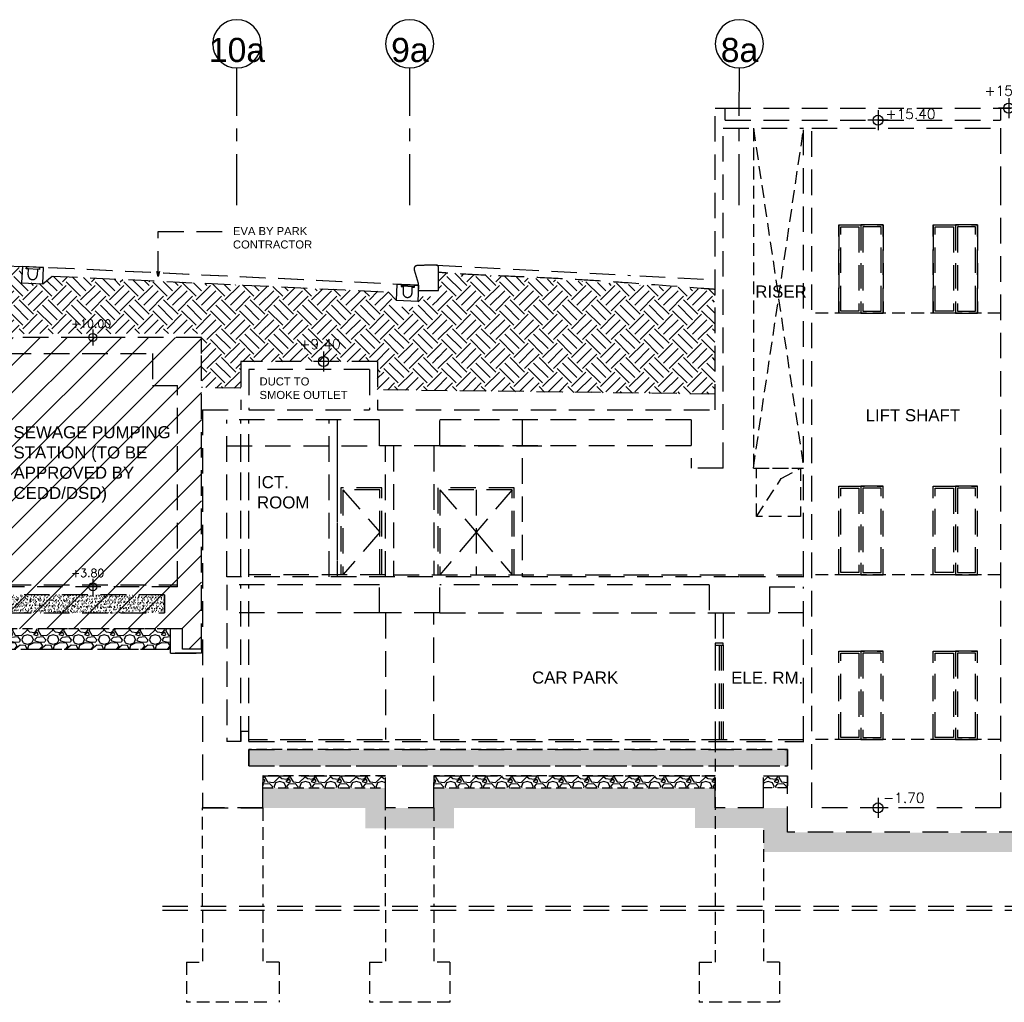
# Model space of a CAD drawing. Header units: millimetres. Extents: x 113048 to 489828, y -130780 to 23393.
# Tile 92 of 98: x 364290 to 388782, y -43721 to -19288. Entities that reach past the tile are written whole.
import ezdxf

# ---------------------------------------------------------------- set-up
doc = ezdxf.new("R2010")
doc.units = ezdxf.units.MM
doc.header["$LTSCALE"] = 100
for name, pattern in [('DASHDOT', [1, 0.5, -0.25, 0, -0.25]), ('Grid Line', [22.225, 12.7, -3.175, 3.175, -3.175]), ('Hidden', [9.525, 6.35, -3.175]), ('HIDDEN2', [4.7625, 3.175, -1.5875])]:
    doc.linetypes.add(name, pattern=pattern)
for name, color, linetype in [('+C-160', 160, 'Hidden'), ('DLN020__', 6, 'DASHDOT'), ('LEVEL', 7, 'Continuous')]:
    doc.layers.add(name, color=color, linetype=linetype)
doc.styles.add('romans', font='romans.shx')
doc.styles.add('Swis721tBT', font='swissl.ttf')
doc.styles.add('SWISS MD BT', font='swiss.ttf')
doc.dimstyles.new('INTDIM', dxfattribs={"dimtxt": 200, "dimasz": 125, "dimexe": 100, "dimexo": 150, "dimgap": 80, "dimtad": 1, "dimdec": 0, "dimzin": 9, "dimdsep": 46, "dimtxsty": 'Swis721tBT', "dimblk": 'OPEN30', "dimcen": -125, "dimclrd": 256, "dimclre": 256, "dimclrt": 2, "dimaunit": 1, "dimadec": 1, "dimazin": 0, "dimtfac": 0.444444, "dimtdec": 0, "dimtix": 1, "dimtmove": 2, "dimatfit": 3, "dimldrblk": 'OPEN30', "dimfxl": 0, "dimtolj": 1, "dimlwd": -1, "dimlwe": -1, "dimarcsym": 0})
pattern_1 = [(45, (1165641233.8, 63726110.43), (3e-09, 718.42048969), [508, -508]), (45, (1165641099.1, 63726245.13), (3e-09, 718.42048969), [508, -508]), (45, (1165640964.4, 63726379.84), (3e-09, 718.42048969), [508, -508]), (135, (1165640964.4, 63726469.64), (-718.42048969, 3e-09), [508, -508]), (135, (1165641099.1, 63726604.34), (-718.42048969, 3e-09), [508, -508]), (135, (1165641233.8, 63726739.05), (-718.42048969, 3e-09), [508, -508])]

# ---------------------------------------------------------------- blocks, each defined once
blk = doc.blocks.new('SECTION A-A_OLD')
at = {"layer": '+C-160'}
h = blk.add_hatch(dxfattribs=at)
h.set_pattern_fill('EARTH', color=256, scale=80, angle=3.6498)
h.set_pattern_definition(pattern_1)
h.paths.add_polyline_path([(135790, -28510), (135790, -27911), (135790, -27498), (135790, -26173), (135297, -26173), (135277, -26445), (134747, -26419), (134538, -26058), (126180, -25657), (125951, -25847), (125421, -25821), (125440, -25425), (125025, -25417), (125025, -27088), (129900, -27088), (129900, -28437), (130875, -28449), (130875, -27788), (134275, -27788), (134267, -28491)])
h = blk.add_hatch(dxfattribs=at)
h.set_pattern_fill('EARTH', color=256, scale=80, angle=3.6498)
h.set_pattern_definition(pattern_1)
h.paths.add_polyline_path([(135790, -25571), (135754, -28510), (142675, -28596), (142675, -25995)])
at = {"layer": '+C-160', "linetype": 'Continuous'}
h = blk.add_hatch(dxfattribs=at)
h.set_pattern_fill('ANSI31', color=256, scale=150)
h.paths.add_polyline_path([(125025, -27188), (129900, -27188), (129900, -34938), (129425, -34938), (129425, -34438), (125025, -34438)])
at = {"layer": '+C-160'}
h = blk.add_hatch(dxfattribs=at)
h.set_pattern_fill('AR-SAND', color=256, scale=2, angle=179.6498)
h.set_pattern_definition([(78.5, (21325.49, -33387.98), (-66.63191, 71.77354), [0, -77.216, 0, -86.36, 0, -82.55]), (48.5, (21325.5, -33387.98), (-26.20401, 167.18172), [0, -41.656, 0, -69.596, 0, -26.67]), (8.5, (21278.34, -33428.975), (119.20533, 104.00447), [0, -25.4, 0, -91.44, 0, -119.38]), (358.5, (21278.34, -33428.98), (86.00171, 133.837), [0, -12.7, 0, -59.944, 0, -68.58])])
h.paths.add_polyline_path([(128975, -34038), (125025, -34038), (125025, -33588), (128975, -33588)])
h = blk.add_hatch(dxfattribs=at)
h.set_pattern_fill('GRAVEL', color=256, scale=25, angle=-180)
h.set_pattern_definition([(48.012788, (115739.553, 390741.46), (5080.0000004, 5714.9999997), [85.4304, -8457.6209]), (4.969741, (115796.703, 390804.958), (-7619.999997, -635.0000362), [146.6012, -14513.5122]), (312.510447, (115942.753, 390817.658), (-6350.0000027, 6984.9999975), [103.3704, -10233.6807]), (87.273689, (116190.403, 390976.408), (-635.0000012, -12700), [133.5011, -13216.6094]), (112.833654, (116196.753, 391109.758), (3175.0000003, -7619.9999999), [130.9084, -12959.9519]), (177.273689, (116145.953, 391230.408), (12700, -635.0000012), [133.5011, -13216.6094]), (217.6942405, (116012.603, 391236.758), (8254.9999996, 6350.0000005), [176.5484, -17478.2788]), (252.2553284, (115872.903, 391128.808), (-4445.0000011, -13969.9999997), [166.6799, -16501.31415]), (301.429566, (115822.103, 390970.058), (5080.0000008, -8254.9999995), [133.95325, -13261.3864]), (355.236358, (115891.953, 390855.76), (-6985, 635.000001), [152.9283, -7493.4842]), (42.397438, (116044.353, 390843.058), (7619.9999997, 6985.0000003), [197.7695, -19579.1931]), (318.814075, (115561.753, 390982.76), (4445, -3810), [67.5011, -6682.6415]), (351.469234, (115612.553, 390938.308), (-8255.0000002, 1269.9999985), [128.4205, -12713.65975]), (45, (115739.55, 390919.26), (-5e-09, 635), [89.8023, -808.2233]), (23.19859, (115784, 390843.06), (-3175, -1270), [48.3603, -4787.6556]), (111.80141, (115828.45, 390862.11), (635, -1905), [68.3914, -3351.18825]), (210.963757, (115803.05, 390925.61), (-1905, -1270), [111.0799, -3591.5745]), (341.56505, (115707.8, 390868.46), (-1270, 635), [80.3218, -1927.7245]), (196.38954, (116196.753, 390862.108), (-6350, -1905), [112.522, -11139.7067]), (250.346176, (116088.803, 390830.358), (2540, 6985), [94.3997, -9345.5539]), (113.19859, (115707.8, 390741.46), (1270, -3175), [96.72, -4739.2959]), (163.61046, (115669.703, 390830.358), (6350, -1904.9999995), [112.522, -11139.7067]), (159.443955, (116196.75, 391255.81), (3175, -1270), [108.5088, -5316.9336]), (114.775141, (116095.153, 391293.91), (3175.000004, -6984.9999983), [90.918, -9000.8983]), (246.80141, (115701.45, 391376.46), (-1270, -3175), [96.72, -4739.2959]), (197.354025, (115663.353, 391287.558), (8254.9999998, 2540.0000006), [106.4457, -10538.094]), (249.443955, (116012.6, 391376.46), (1270, 3175), [54.2544, -5371.188]), (281.309932, (115739.55, 391376.46), (635, -2540), [32.37865, -3205.4987]), (345.963757, (115745.9, 391344.71), (-1905, 635), [130.9084, -2487.26365]), (6.009006, (115872.903, 391312.958), (-6350, -635.0000004), [121.31675, -12010.3412]), (123.690068, (115803.05, 390982.76), (635, -1270), [91.581, -2197.9441]), (173.1572266, (115752.253, 391058.958), (-10795.0000001, 1269.9999994), [159.8892, -15829.0023]), (240.945396, (115593.503, 391078.01), (2540, 4445), [65.3771, -6472.3481]), (270, (115561.75, 391020.86), (635, -635), [38.1, -596.9]), (300.256437, (115885.603, 391293.91), (-2539.9999997, 4445), [88.2167, -8733.4852]), (228.012788, (115930.053, 391217.71), (-5080.0000004, -5714.9999997), [170.8607, -8372.19055]), (180, (115815.75, 391090.7), (-635, -635), [165.1, -469.9]), (145.304847, (115650.653, 391090.708), (-6350.0000024, 4444.9999965), [100.4024, -9939.8292]), (74.054604, (115568.1, 391147.86), (635, 2540), [92.4573, -4530.4125]), (27.6459754, (115593.503, 391236.758), (12065.0000004, 6349.9999992), [150.5363, -14903.1161]), (355.426079, (115726.853, 391306.608), (8255, -635), [159.2574, -15766.4616])])
h.paths.add_polyline_path([(125025, -34938), (129125, -34938), (129125, -34438), (125025, -34438)])
h = blk.add_hatch(dxfattribs=at)
h.set_pattern_fill('AR-SAND', color=256, scale=2, angle=179.6498)
h.set_pattern_definition([(78.5, (35025.495, -37237.98), (-66.63191, 71.77354), [0, -77.216, 0, -86.36, 0, -82.55]), (48.5, (35025.5, -37237.98), (-26.20401, 167.18172), [0, -41.656, 0, -69.596, 0, -26.67]), (8.5, (34978.34, -37278.975), (119.20533, 104.00447), [0, -25.4, 0, -91.44, 0, -119.38]), (358.5, (34978.34, -37278.98), (86.00171, 133.837), [0, -12.7, 0, -59.944, 0, -68.58])])
h.paths.add_polyline_path([(131075, -37838), (144475, -37838), (144475, -37438), (131075, -37438)])
h = blk.add_hatch(dxfattribs=at)
h.set_pattern_fill('GRAVEL', color=256, scale=25, angle=-180)
h.set_pattern_definition([(48.012788, (125189.554, 387091.46), (5080.0000004, 5714.9999997), [85.4304, -8457.6209]), (4.969741, (125246.704, 387154.958), (-7619.999997, -635.0000362), [146.6012, -14513.5122]), (312.510447, (125392.754, 387167.658), (-6350.0000027, 6984.9999975), [103.3704, -10233.6807]), (87.273689, (125640.404, 387326.408), (-635.0000012, -12700), [133.5011, -13216.6094]), (112.833654, (125646.754, 387459.758), (3175.0000003, -7619.9999999), [130.9084, -12959.9519]), (177.273689, (125595.954, 387580.408), (12700, -635.0000012), [133.5011, -13216.6094]), (217.6942405, (125462.604, 387586.758), (8254.9999996, 6350.0000005), [176.5484, -17478.2788]), (252.2553284, (125322.904, 387478.808), (-4445.0000011, -13969.9999997), [166.6799, -16501.31415]), (301.429566, (125272.104, 387320.058), (5080.0000008, -8254.9999995), [133.95325, -13261.3864]), (355.236358, (125341.954, 387205.76), (-6985, 635.000001), [152.9283, -7493.4842]), (42.397438, (125494.354, 387193.058), (7619.9999997, 6985.0000003), [197.7695, -19579.1931]), (318.814075, (125011.754, 387332.76), (4445, -3810), [67.5011, -6682.6415]), (351.469234, (125062.554, 387288.308), (-8255.0000002, 1269.9999985), [128.4205, -12713.65975]), (45, (125189.55, 387269.26), (-5e-09, 635), [89.8023, -808.2233]), (23.19859, (125234.004, 387193.06), (-3175, -1270), [48.3603, -4787.6556]), (111.80141, (125278.45, 387212.11), (635, -1905), [68.3914, -3351.18825]), (210.963757, (125253.05, 387275.61), (-1905, -1270), [111.0799, -3591.5745]), (341.56505, (125157.8, 387218.46), (-1270, 635), [80.3218, -1927.7245]), (196.38954, (125646.754, 387212.108), (-6350, -1905), [112.522, -11139.7067]), (250.346176, (125538.804, 387180.36), (2540, 6985), [94.3997, -9345.5539]), (113.19859, (125157.804, 387091.46), (1270, -3175), [96.72, -4739.2959]), (163.61046, (125119.704, 387180.358), (6350, -1904.9999995), [112.522, -11139.7067]), (159.443955, (125646.754, 387605.81), (3175, -1270), [108.5088, -5316.9336]), (114.775141, (125545.154, 387643.91), (3175.000004, -6984.9999983), [90.918, -9000.8983]), (246.80141, (125151.454, 387726.46), (-1270, -3175), [96.72, -4739.2959]), (197.354025, (125113.354, 387637.558), (8254.9999998, 2540.0000006), [106.4457, -10538.094]), (249.443955, (125462.604, 387726.46), (1270, 3175), [54.2544, -5371.188]), (281.309932, (125189.55, 387726.46), (635, -2540), [32.37865, -3205.4987]), (345.963757, (125195.9, 387694.71), (-1905, 635), [130.9084, -2487.26365]), (6.009006, (125322.904, 387662.958), (-6350, -635.0000004), [121.31675, -12010.3412]), (123.690068, (125253.05, 387332.76), (635, -1270), [91.581, -2197.9441]), (173.1572266, (125202.254, 387408.958), (-10795.0000001, 1269.9999994), [159.8892, -15829.0023]), (240.945396, (125043.504, 387428.01), (2540, 4445), [65.3771, -6472.3481]), (270, (125011.75, 387370.86), (635, -635), [38.1, -596.9]), (300.256437, (125335.604, 387643.91), (-2539.9999997, 4445), [88.2167, -8733.4852]), (228.012788, (125380.054, 387567.71), (-5080.0000004, -5714.9999997), [170.8607, -8372.19055]), (180, (125265.75, 387440.7), (-635, -635), [165.1, -469.9]), (145.304847, (125100.654, 387440.708), (-6350.0000024, 4444.9999965), [100.4024, -9939.8292]), (74.054604, (125018.104, 387497.86), (635, 2540), [92.4573, -4530.4125]), (27.6459754, (125043.504, 387586.758), (12065.0000004, 6349.9999992), [150.5363, -14903.1161]), (355.426079, (125176.854, 387656.608), (8255, -635), [159.2574, -15766.4616])])
h.paths.add_polyline_path([(131425, -38388), (134475, -38388), (134475, -38088), (131425, -38088)])
h = blk.add_hatch(dxfattribs=at)
h.set_pattern_fill('GRAVEL', color=256, scale=25, angle=-180)
h.set_pattern_definition([(48.012788, (129439.554, 387091.46), (5080.0000004, 5714.9999997), [85.4304, -8457.6209]), (4.969741, (129496.704, 387154.958), (-7619.999997, -635.0000362), [146.6012, -14513.5122]), (312.510447, (129642.754, 387167.658), (-6350.0000027, 6984.9999975), [103.3704, -10233.6807]), (87.273689, (129890.404, 387326.408), (-635.0000012, -12700), [133.5011, -13216.6094]), (112.833654, (129896.754, 387459.758), (3175.0000003, -7619.9999999), [130.9084, -12959.9519]), (177.273689, (129845.954, 387580.408), (12700, -635.0000012), [133.5011, -13216.6094]), (217.6942405, (129712.604, 387586.758), (8254.9999996, 6350.0000005), [176.5484, -17478.2788]), (252.2553284, (129572.904, 387478.808), (-4445.0000011, -13969.9999997), [166.6799, -16501.31415]), (301.429566, (129522.104, 387320.058), (5080.0000008, -8254.9999995), [133.95325, -13261.3864]), (355.236358, (129591.954, 387205.76), (-6985, 635.000001), [152.9283, -7493.4842]), (42.397438, (129744.354, 387193.058), (7619.9999997, 6985.0000003), [197.7695, -19579.1931]), (318.814075, (129261.754, 387332.76), (4445, -3810), [67.5011, -6682.6415]), (351.469234, (129312.554, 387288.308), (-8255.0000002, 1269.9999985), [128.4205, -12713.65975]), (45, (129439.55, 387269.26), (-5e-09, 635), [89.8023, -808.2233]), (23.19859, (129484.004, 387193.06), (-3175, -1270), [48.3603, -4787.6556]), (111.80141, (129528.45, 387212.11), (635, -1905), [68.3914, -3351.18825]), (210.963757, (129503.05, 387275.61), (-1905, -1270), [111.0799, -3591.5745]), (341.56505, (129407.8, 387218.46), (-1270, 635), [80.3218, -1927.7245]), (196.38954, (129896.754, 387212.108), (-6350, -1905), [112.522, -11139.7067]), (250.346176, (129788.804, 387180.36), (2540, 6985), [94.3997, -9345.5539]), (113.19859, (129407.804, 387091.46), (1270, -3175), [96.72, -4739.2959]), (163.61046, (129369.704, 387180.358), (6350, -1904.9999995), [112.522, -11139.7067]), (159.443955, (129896.754, 387605.81), (3175, -1270), [108.5088, -5316.9336]), (114.775141, (129795.154, 387643.91), (3175.000004, -6984.9999983), [90.918, -9000.8983]), (246.80141, (129401.454, 387726.46), (-1270, -3175), [96.72, -4739.2959]), (197.354025, (129363.354, 387637.558), (8254.9999998, 2540.0000006), [106.4457, -10538.094]), (249.443955, (129712.604, 387726.46), (1270, 3175), [54.2544, -5371.188]), (281.309932, (129439.55, 387726.46), (635, -2540), [32.37865, -3205.4987]), (345.963757, (129445.9, 387694.71), (-1905, 635), [130.9084, -2487.26365]), (6.009006, (129572.904, 387662.958), (-6350, -635.0000004), [121.31675, -12010.3412]), (123.690068, (129503.05, 387332.76), (635, -1270), [91.581, -2197.9441]), (173.1572266, (129452.254, 387408.958), (-10795.0000001, 1269.9999994), [159.8892, -15829.0023]), (240.945396, (129293.504, 387428.01), (2540, 4445), [65.3771, -6472.3481]), (270, (129261.75, 387370.86), (635, -635), [38.1, -596.9]), (300.256437, (129585.604, 387643.91), (-2539.9999997, 4445), [88.2167, -8733.4852]), (228.012788, (129630.054, 387567.71), (-5080.0000004, -5714.9999997), [170.8607, -8372.19055]), (180, (129515.75, 387440.7), (-635, -635), [165.1, -469.9]), (145.304847, (129350.654, 387440.708), (-6350.0000024, 4444.9999965), [100.4024, -9939.8292]), (74.054604, (129268.104, 387497.86), (635, 2540), [92.4573, -4530.4125]), (27.6459754, (129293.504, 387586.758), (12065.0000004, 6349.9999992), [150.5363, -14903.1161]), (355.426079, (129426.854, 387656.608), (8255, -635), [159.2574, -15766.4616])])
h.paths.add_polyline_path([(135675, -38388), (142675, -38388), (142675, -38088), (135675, -38088)])
h = blk.add_hatch(dxfattribs=at)
h.set_pattern_fill('GRAVEL', color=256, scale=25, angle=-180)
h.set_pattern_definition([(48.012788, (137339.555, 387091.46), (5080.0000004, 5714.9999997), [85.4304, -8457.6209]), (4.969741, (137396.705, 387154.958), (-7619.999997, -635.0000362), [146.6012, -14513.5122]), (312.510447, (137542.755, 387167.658), (-6350.0000027, 6984.9999975), [103.3704, -10233.6807]), (87.273689, (137790.405, 387326.408), (-635.0000012, -12700), [133.5011, -13216.6094]), (112.833654, (137796.755, 387459.758), (3175.0000003, -7619.9999999), [130.9084, -12959.9519]), (177.273689, (137745.955, 387580.408), (12700, -635.0000012), [133.5011, -13216.6094]), (217.6942405, (137612.605, 387586.758), (8254.9999996, 6350.0000005), [176.5484, -17478.2788]), (252.2553284, (137472.905, 387478.808), (-4445.0000011, -13969.9999997), [166.6799, -16501.31415]), (301.429566, (137422.105, 387320.058), (5080.0000008, -8254.9999995), [133.95325, -13261.3864]), (355.236358, (137491.955, 387205.76), (-6985, 635.000001), [152.9283, -7493.4842]), (42.397438, (137644.355, 387193.058), (7619.9999997, 6985.0000003), [197.7695, -19579.1931]), (318.814075, (137161.755, 387332.76), (4445, -3810), [67.5011, -6682.6415]), (351.469234, (137212.555, 387288.308), (-8255.0000002, 1269.9999985), [128.4205, -12713.65975]), (45, (137339.55, 387269.26), (-5e-09, 635), [89.8023, -808.2233]), (23.19859, (137384.005, 387193.06), (-3175, -1270), [48.3603, -4787.6556]), (111.80141, (137428.45, 387212.11), (635, -1905), [68.3914, -3351.18825]), (210.963757, (137403.05, 387275.61), (-1905, -1270), [111.0799, -3591.5745]), (341.56505, (137307.8, 387218.46), (-1270, 635), [80.3218, -1927.7245]), (196.38954, (137796.755, 387212.108), (-6350, -1905), [112.522, -11139.7067]), (250.346176, (137688.805, 387180.36), (2540, 6985), [94.3997, -9345.5539]), (113.19859, (137307.805, 387091.46), (1270, -3175), [96.72, -4739.2959]), (163.61046, (137269.705, 387180.358), (6350, -1904.9999995), [112.522, -11139.7067]), (159.443955, (137796.755, 387605.81), (3175, -1270), [108.5088, -5316.9336]), (114.775141, (137695.155, 387643.91), (3175.000004, -6984.9999983), [90.918, -9000.8983]), (246.80141, (137301.455, 387726.46), (-1270, -3175), [96.72, -4739.2959]), (197.354025, (137263.355, 387637.558), (8254.9999998, 2540.0000006), [106.4457, -10538.094]), (249.443955, (137612.605, 387726.46), (1270, 3175), [54.2544, -5371.188]), (281.309932, (137339.55, 387726.46), (635, -2540), [32.37865, -3205.4987]), (345.963757, (137345.9, 387694.71), (-1905, 635), [130.9084, -2487.26365]), (6.009006, (137472.905, 387662.958), (-6350, -635.0000004), [121.31675, -12010.3412]), (123.690068, (137403.05, 387332.76), (635, -1270), [91.581, -2197.9441]), (173.1572266, (137352.255, 387408.958), (-10795.0000001, 1269.9999994), [159.8892, -15829.0023]), (240.945396, (137193.505, 387428.01), (2540, 4445), [65.3771, -6472.3481]), (270, (137161.75, 387370.86), (635, -635), [38.1, -596.9]), (300.256437, (137485.605, 387643.91), (-2539.9999997, 4445), [88.2167, -8733.4852]), (228.012788, (137530.055, 387567.71), (-5080.0000004, -5714.9999997), [170.8607, -8372.19055]), (180, (137415.75, 387440.7), (-635, -635), [165.1, -469.9]), (145.304847, (137250.655, 387440.708), (-6350.0000024, 4444.9999965), [100.4024, -9939.8292]), (74.054604, (137168.105, 387497.86), (635, 2540), [92.4573, -4530.4125]), (27.6459754, (137193.505, 387586.758), (12065.0000004, 6349.9999992), [150.5363, -14903.1161]), (355.426079, (137326.855, 387656.608), (8255, -635), [159.2574, -15766.4616])])
h.paths.add_polyline_path([(144475, -38388), (143875, -38388), (143875, -38088), (144475, -38088)])
h = blk.add_hatch(dxfattribs=at)
h.set_pattern_fill('EARTH', color=256, scale=80, angle=3.6498)
h.set_pattern_definition([(225, (35075.5, -37841.07), (-7e-09, -718.4205), [508, -508]), (225, (35210.2, -37975.8), (-7e-09, -718.4205), [508, -508]), (225, (35344.9, -38110.5), (-7e-09, -718.4205), [508, -508]), (315, (35344.9, -38200.3), (718.4205, -7e-09), [508, -508]), (315, (35210.2, -38335), (718.4205, -7e-09), [508, -508]), (315, (35075.5, -38469.7), (718.4205, -7e-09), [508, -508])])
h.paths.add_polyline_path([(131425, -38391), (134475, -38391), (134475, -38893), (135675, -38893), (135675, -38391), (142675, -38391), (142675, -38888), (144475, -38888), (144475, -39491), (150375, -39515), (150375, -38888), (152075, -38888), (152075, -38391), (160375, -38391), (160375, -38888), (161575, -38888), (161575, -38391), (168575, -38391), (168575, -38888), (169775, -38888), (169775, -38391), (176775, -38391), (176775, -38888), (177975, -38888), (177975, -38391), (184975, -38391), (184975, -38888), (186175, -38888), (186175, -38391), (193175, -38391), (193175, -38888), (194375, -38888), (194375, -38391), (197425, -38391), (197425, -38891), (194875, -38891), (194875, -39388), (192675, -39388), (192675, -38891), (186675, -38891), (186675, -39388), (184475, -39388), (184475, -38891), (178475, -38891), (178475, -39388), (176275, -39388), (176275, -38891), (170275, -38891), (170275, -39388), (168075, -39388), (168075, -38891), (162075, -38891), (162075, -39388), (159875, -39388), (159875, -38891), (152575, -38891), (152575, -39388), (150870, -39388), (150881, -39988), (143881, -39988), (143870, -39388), (142175, -39388), (142175, -38888), (136175, -38891), (136175, -39393), (133975, -39393), (133975, -38891), (131425, -38891)])
for p, q in [((142675, -28988), (142675, -21488)), ((142675, -21488), (142925, -21488, 0)), ((142925, -21488, 0), (149776, -21488, 0)), ((142925, -21788), (142925, -21488, 0)), ((149776, -21488, 0), (149776, -21788, 0)), ((149776, -21488, 0), (150026, -21488, 0)), ((142925, -21788, 0), (149776, -21788, 0)), ((142876, -21988, 0), (144875, -21988, 0)), ((142876, -30438), (142876, -21988)), ((144875, -33138), (144875, -21988, 0)), ((145075, -38888, 0), (145075, -21988, 0)), ((145075, -21988, 0), (149776, -21988, 0)), ((149776, -21988, 0), (149776, -23263, 0)), ((149776, -23263, 0), (149775, -38888, 0)), ((145750, -24388, 0), (145750, -26588, 0)), ((145750, -24388, 0), (146850, -24388, 0)), ((146850, -24388, 0), (146850, -26588, 0)), ((148100, -24388, 0), (148100, -26588, 0)), ((148100, -24388, 0), (149200, -24388, 0)), ((149200, -24388, 0), (149200, -26588, 0)), ((119310, -25188), (125440, -25425)), ((135290, -25893), (125440, -25425)), ((135297, -25893), (125440, -25425)), ((135741, -25392), (137435, -25481)), ((126179, -25662), (134538, -26058)), ((137651, -25492), (140571, -25645)), ((140797, -25657), (142675, -25756, 0)), ((129900, -27188, 0), (125025, -27188, 0)), ((129900, -27588, 0), (129900, -27188, 0)), ((129900, -34938, 0), (129900, -27188, 0)), ((125025, -27588, 0), (128675, -27588, 0)), ((134275, -27788, 0), (130875, -27788, 0)), ((130875, -27788, 0), (130875, -28988, 0)), ((134275, -27788), (134275, -28988)), ((134075, -27988, 0), (131075, -27988, 0)), ((131075, -27988, 0), (131075, -28988, 0)), ((134075, -27988), (134075, -28988)), ((129300, -33388, 0), (129300, -28388, 0)), ((130875, -28449), (129900, -28436)), ((142675, -28596, 0), (134275, -28491)), ((129925, -28988), (130875, -28988, 0)), ((129925, -28988), (129925, -38888)), ((131075, -28988, 0), (134075, -28988, 0)), ((134275, -28988, 0), (142675, -28988, 0)), ((134325, -29238), (130525, -29238)), ((130525, -33138), (130525, -29238)), ((130875, -33088), (130875, -29238)), ((130875, -33138), (130875, -29238)), ((131075, -33088), (131075, -29238)), ((131075, -33138), (131075, -29238)), ((133075, -33138, 0), (133075, -29238)), ((133275, -29238), (133275, -33138, 0)), ((134325, -29888, 0), (134325, -29238)), ((142074, -29238, 0), (135825, -29238, 0)), ((135825, -29888, 0), (135825, -29238, 0)), ((137875, -29238, 0), (137875, -33138, 0)), ((142074, -29238, 0), (142074, -30438, 0)), ((130525, -29888, 0), (134325, -29888, 0)), ((133275, -29888, 0), (133275, -33138, 0)), ((135825, -29888, 0), (134325, -29888, 0)), ((134475, -33138), (134475, -29888, 0)), ((134675, -29888, 0), (134675, -33138)), ((134675, -29888, 0), (134675, -33138, 0)), ((135675, -29888, 0), (135675, -33088)), ((142074, -29888, 0), (135803, -29888)), ((135825, -29888, 0), (138625, -29888, 0)), ((142876, -30438, 0), (142074, -30438, 0)), ((142876, -30438, 0), (142074, -30438, 0)), ((134385, -30928, 0), (133365, -30928, 0)), ((133365, -30928, 0), (133365, -33088, 0)), ((134335, -30978, 0), (133415, -30978, 0)), ((133415, -30978, 0), (133415, -33088, 0)), ((134335, -33088, 0), (134335, -30978, 0)), ((134385, -33088, 0), (134385, -30928, 0)), ((137675, -30928, 0), (135775, -30928, 0)), ((135775, -30928, 0), (135775, -33088, 0)), ((137625, -30978, 0), (135825, -30978, 0)), ((135825, -30978, 0), (135825, -33088, 0)), ((136725, -30978, 0), (136725, -33088)), ((137625, -33088, 0), (137625, -30978, 0)), ((137675, -33088, 0), (137675, -30928, 0)), ((145750, -30888, 0), (146850, -30888, 0)), ((148100, -30888, 0), (149200, -30888, 0)), ((143275, -33138), (130525, -33138)), ((134475, -33088), (131075, -33088)), ((134675, -33088), (144875, -33088)), ((144876, -33138, 0), (143275, -33138)), ((125025, -33338, 0), (129300, -33338, 0)), ((129300, -33388, 0), (125025, -33388, 0)), ((129300, -33388, 0), (125025, -33388, 0)), ((134325, -33338), (130525, -33338)), ((130525, -33338), (130525, -37238)), ((130875, -37238), (130875, -33338)), ((131075, -37238), (131075, -33338)), ((131075, -37238), (131075, -33338)), ((134325, -34038), (134325, -33338)), ((142525, -33338), (135825, -33338)), ((135825, -34038), (135825, -33338)), ((142525, -33338), (142525, -34038, 0)), ((144025, -33388, 0), (144876, -33388, 0)), ((144025, -33388, 0), (144025, -34038, 0)), ((144875, -37238), (144875, -33388)), ((128975, -33588, 0), (128975, -34038, 0)), ((128975, -33588, 0), (128975, -34038, 0)), ((134325, -34038), (130525, -34038)), ((135825, -34038), (134325, -34038)), ((134475, -34038), (134475, -37188)), ((135675, -37188), (135675, -34038)), ((135825, -34038), (142525, -34038, 0)), ((142525, -34038, 0), (144025, -34038, 0)), ((142675, -34038, 0), (142675, -34788, 0)), ((142875, -34038, 0), (142875, -34788, 0)), ((144875, -34038, 0), (144025, -34038, 0)), ((145075, -34038, 0), (145075, -34038, 0)), ((142875, -34788, 0), (142675, -34788, 0)), ((142675, -34838, 0), (142675, -37188, 0)), ((142775, -34838, 0), (142775, -37188, 0)), ((142825, -34838, 0), (142825, -37188, 0)), ((142875, -34838, 0), (142875, -37188, 0)), ((145750, -34988, 0), (146850, -34988, 0)), ((148100, -34988, 0), (149200, -34988, 0)), ((131075, -36988, 0), (130875, -36988, 0)), ((130875, -36988, 0), (130875, -37238, 0)), ((131075, -37238, 0), (131075, -36988, 0)), ((144875, -37193, 0), (131075, -37193)), ((130875, -37238, 0), (130525, -37238)), ((131075, -37238), (144876, -37238, 0)), ((131075, -37438, 0), (144475, -37438, 0)), ((131075, -37438, 0), (131075, -37838, 0)), ((131075, -37838), (131075, -37438, 0)), ((144475, -37838, 0), (144475, -37438, 0)), ((144475, -37438, 0), (144475, -37838, 0)), ((144475, -37838, 0), (144475, -37438, 0)), ((144475, -37838, 0), (144475, -37438, 0)), ((131075, -37838, 0), (144475, -37838, 0)), ((131425, -38888), (131425, -38088)), ((131425, -38088), (134475, -38088)), ((134475, -38888), (134475, -38088)), ((135675, -38888), (135675, -38088)), ((135675, -38088), (142675, -38088, 0)), ((142675, -38888), (142675, -38088)), ((143875, -38088), (144475, -38088, 0)), ((143875, -38888), (143875, -38088)), ((144475, -39488, 0), (144475, -38088, 0)), ((129925, -38888), (131425, -38888)), ((131425, -38888), (129925, -38888)), ((135675, -38888), (134475, -38888)), ((143875, -38888), (142675, -38888)), ((149775, -38888, 0), (145075, -38888, 0)), ((150375, -39488, 0), (144475, -39488, 0)), ((128925, -41329), (164887, -41327)), ((128925, -41429), (164887, -41427))]:
    blk.add_line(p, q, dxfattribs=at)
at = {"layer": '+C-160', "linetype": 'HIDDEN2'}
for p, q in [((143625, -30438), (144875, -21988, 0)), ((143625, -21988), (144875, -30428, 0)), ((143625, -21988), (143625, -30438)), ((149775, -26588, 0), (145075, -26588, 0)), ((143625, -30438, 0), (144875, -30438, 0)), ((149775, -33088, 0), (145075, -33088, 0)), ((149775, -37188, 0), (145075, -37188, 0))]:
    blk.add_line(p, q, dxfattribs=at)
at = {"layer": '+C-160', "linetype": 'Hidden', "ltscale": 0.5}
for p, q in [((144317, -30699, 0), (144800, -30438, 0)), ((143701, -31638, 0), (144317, -30699, 0)), ((142675, -37188), (142675, -42721)), ((129925, -41329), (129925, -38888)), ((131425, -38888), (131425, -41329)), ((134475, -41329), (134475, -38888)), ((135675, -38888), (135675, -41329)), ((143875, -39438), (143875, -41329)), ((129925, -41429), (129925, -42721)), ((131425, -41429), (131425, -42721)), ((134475, -41429), (134475, -42721)), ((135675, -41429), (135675, -42721)), ((143875, -41429), (143875, -42721)), ((129525, -42721), (129525, -43721)), ((129525, -42721), (129925, -42721)), ((131825, -42721), (131425, -42721)), ((131825, -42721), (131825, -43721)), ((134075, -42721), (134075, -43721)), ((134075, -42721), (134475, -42721)), ((136075, -42721), (135675, -42721)), ((136075, -42721), (136075, -43721)), ((142275, -42721), (142275, -43721)), ((142275, -42721), (142675, -42721)), ((144275, -42721), (143875, -42721)), ((144275, -42721), (144275, -43721)), ((131525, -43721), (129525, -43721)), ((136075, -43721), (134075, -43721)), ((144275, -43721), (142275, -43721))]:
    blk.add_line(p, q, dxfattribs=at)
at = {"layer": '+C-160', "linetype": 'Hidden'}
for p, q in [((133415, -30978, 0), (134335, -32033, 0)), ((135825, -30978, 0), (136725, -32033, 0)), ((137625, -30978, 0), (136725, -32033, 0)), ((134335, -32033, 0), (133415, -33088, 0)), ((136725, -32033, 0), (135825, -33088, 0)), ((136725, -32033, 0), (137625, -33088, 0))]:
    blk.add_line(p, q, dxfattribs=at)
at = {"layer": '+C-160', "linetype": 'ByBlock'}
for p, q in [((129125, -35038, 0), (129125, -34438, 0)), ((125525, -34938, 0), (129125, -34938, 0)), ((129125, -35038, 0), (129900, -35038, 0)), ((129805, -35038, 0), (129245, -35038, 0))]:
    blk.add_line(p, q, dxfattribs=at)
at = {"layer": '+C-160', "elevation": 0}
for points in [[(146300, -26588), (145750, -26588), (145750, -24388), (146300, -24388)], [(146250, -26538), (145800, -26538), (145800, -24438), (146250, -24438)], [(146300, -26588), (146850, -26588), (146850, -24388), (146300, -24388)], [(146350, -26538), (146800, -26538), (146800, -24438), (146350, -24438)], [(148650, -26588), (148100, -26588), (148100, -24388), (148650, -24388)], [(148600, -26538), (148150, -26538), (148150, -24438), (148600, -24438)], [(148650, -26588), (149200, -26588), (149200, -24388), (148650, -24388)], [(148700, -26538), (149150, -26538), (149150, -24438), (148700, -24438)], [(146300, -33088), (145750, -33088), (145750, -30888), (146300, -30888)], [(146250, -33038), (145800, -33038), (145800, -30938), (146250, -30938)], [(146300, -33088), (146850, -33088), (146850, -30888), (146300, -30888)], [(146350, -33038), (146800, -33038), (146800, -30938), (146350, -30938)], [(148650, -33088), (148100, -33088), (148100, -30888), (148650, -30888)], [(148600, -33038), (148150, -33038), (148150, -30938), (148600, -30938)], [(148650, -33088), (149200, -33088), (149200, -30888), (148650, -30888)], [(148700, -33038), (149150, -33038), (149150, -30938), (148700, -30938)], [(142675, -34838), (142875, -34838), (142875, -34788), (142675, -34788)], [(146300, -37188), (145750, -37188), (145750, -34988), (146300, -34988)], [(146300, -37188), (146850, -37188), (146850, -34988), (146300, -34988)], [(148650, -37188), (148100, -37188), (148100, -34988), (148650, -34988)], [(148650, -37188), (149200, -37188), (149200, -34988), (148650, -34988)], [(146250, -37138), (145800, -37138), (145800, -35038), (146250, -35038)], [(146350, -37138), (146800, -37138), (146800, -35038), (146350, -35038)], [(148600, -37138), (148150, -37138), (148150, -35038), (148600, -35038)], [(148700, -37138), (149150, -37138), (149150, -35038), (148700, -35038)]]:
    blk.add_lwpolyline(points, close=True, dxfattribs=at)
at = {"layer": '+C-160'}
for points in [[(125590, -25482), (125537, -25480), (125540, -25430), (125440, -25425), (125421, -25827), (125951, -25852), (125970, -25450), (125870, -25446), (125868, -25496), (125815, -25493), (125808, -25643, -1), (125583, -25632), (125590, -25482)], [(135141, -25936), (135194, -25938), (135197, -25888), (135297, -25893), (135278, -26295), (134747, -26269), (134766, -25868), (134866, -25873), (134864, -25923), (134917, -25925), (134910, -26075, 1), (135134, -26086), (135141, -25936)]]:
    blk.add_lwpolyline(points, format="xyb", dxfattribs=at)
for points in [[(125440, -25425), (125430, -25625)], [(125951, -25852), (126179, -25662)], [(134747, -26269), (134538, -26058)]]:
    blk.add_lwpolyline(points, dxfattribs=at)
for points in [[(125865, -25450), (125544, -25435), (125542, -25475), (125863, -25490)], [(134871, -25878), (135191, -25893), (135190, -25933), (134869, -25918)]]:
    blk.add_lwpolyline(points, close=True, dxfattribs=at)
blk.add_lwpolyline([(135790, -25442, 0.412774), (135741, -25392, 0.01362), (135260, -25403, 0.488726), (135187, -25506), (135290, -25843), (135290, -25999), (135290, -26023), (135790, -26023)], format="xyb", close=True, dxfattribs=at)
at = {"layer": '+C-160', "elevation": 0}
for points in [[(128675, -27588), (128675, -28388), (129300, -28388)], [(128975, -33588), (125025, -33588)], [(125025, -34038), (128975, -34038), (128975, -33588)], [(129900, -34938), (129425, -34938), (129425, -34438), (125525, -34438)]]:
    blk.add_lwpolyline(points, dxfattribs=at)
at = {"layer": '+C-160', "linetype": 'Hidden', "ltscale": 0.5, "elevation": 0}
blk.add_lwpolyline([(143701, -30438), (144800, -30438), (144800, -31638), (143701, -31638)], close=True, dxfattribs=at)
at = {"layer": '+C-160', "linetype": 'Hidden', "ltscale": 0.4, "elevation": 0}
blk.add_lwpolyline([(125025, -34938), (129125, -34938), (129125, -34438), (125025, -34438)], close=True, dxfattribs=at)
at = {"layer": '+C-160', "linetype": 'ByBlock', "elevation": 0}
blk.add_lwpolyline([(129900, -34938), (129900, -34938), (129900, -35038), (129125, -35038), (129125, -34438)], dxfattribs=at)
at = {"layer": '+C-160', "linetype": 'Hidden', "ltscale": 0.4}
for points in [[(131075, -37838), (144475, -37838), (144475, -37438), (131075, -37438)], [(131425, -38388), (134475, -38388), (134475, -38088), (131425, -38088)], [(135675, -38388), (142675, -38388), (142675, -38088), (135675, -38088)], [(144475, -38388), (143875, -38388), (143875, -38088), (144475, -38088)]]:
    blk.add_lwpolyline(points, close=True, dxfattribs=at)
at = {"layer": '+C-160'}
blk.add_open_spline([(142675, -25995, 0), (142558, -25987, 0), (141420, -25906, 0), (139681, -25762, 0), (137533, -25669, 0), (136345, -25617, 0), (135790, -25571)], degree=3, knots=[2304.452097, 2304.452097, 2304.452097, 2304.452097, 2658.402832, 5727.522275, 7535.25242, 9203.535098, 9203.535098, 9203.535098, 9203.535098], dxfattribs=at)
blk = doc.blocks.new('Grid - Bubble - 4mm-251209-Black Box Lvl _0_00_G_F- Kahlen')
at = {"layer": 'DLN020__', "linetype": 'Continuous'}
blk.add_circle((0, 0), 4, dxfattribs=at)
blk = doc.blocks.new('ELEX')
at = {"layer": 'LEVEL'}
for p, q in [((0, 0.5), (0, -0.5)), ((0.5, 0), (-0.5, 0))]:
    blk.add_line(p, q, dxfattribs=at)
blk.add_circle((0, 0), 0.25, dxfattribs=at)
at = {"layer": 'LEVEL', "style": 'romans'}
blk.add_attdef('ELEX', (0.257, 0.354), '', height=0.5, dxfattribs=at)
blk = doc.blocks.new('_Open30')
at = {"color": 0, "linetype": 'ByBlock', "lineweight": -2}
for p, q in [((-1, 0.27), (0, 0)), ((0, 0), (-1, -0.27)), ((0, 0), (-1, 0))]:
    blk.add_line(p, q, dxfattribs=at)
blk = doc.blocks.new('SECTION A-A_TEXT_OLD')
at = {"layer": '+C-160', "linetype": 'Grid Line'}
for p, q in [((130775.5, -23899.1, -0.1), (130775.5, -20488, -0.1)), ((135075.5, -23899.1, -0.1), (135075.5, -20488, -0.1)), ((143274.5, -23899.1, -0.1), (143275.5, -20488, -0.1))]:
    blk.add_line(p, q, dxfattribs=at)
at = {"layer": '+C-160', "xscale": -149.9999999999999, "yscale": 149.9999999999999, "zscale": 149.9999999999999, "rotation": 180}
for p in [(130775.5, -19888, -0.1), (135075.5, -19888, -0.1), (143275.5, -19888, -0.1)]:
    blk.add_blockref('Grid - Bubble - 4mm-251209-Black Box Lvl _0_00_G_F- Kahlen', p, dxfattribs=at)
at = {"layer": '+C-160'}
ref = blk.add_blockref('ELEX', (149975.1, -21488, 0), dxfattribs=dict(at, xscale=499.9999999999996, yscale=499.9999999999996, zscale=499.9999999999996))
ref.add_attrib('ELEX', '+15.70', (149371.8, -21179.2, 0), dxfattribs={"height": 250, "rotation": 360, "style": 'romans'})
ref = blk.add_blockref('ELEX', (146725.5, -21788, 0.1), dxfattribs=dict(at, xscale=499.9999999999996, yscale=499.9999999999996, zscale=499.9999999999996))
ref.add_attrib('ELEX', '+15.40', (146909.7, -21756.4, 0.1), dxfattribs={"height": 250, "rotation": 360, "style": 'romans'})
ref = blk.add_blockref('ELEX', (127192, -27188, 0), dxfattribs=dict(at, xscale=399.9999999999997, yscale=399.9999999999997, zscale=399.9999999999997))
ref.add_attrib('ELEX', '+10.00', (126655.3, -26946.8, 0), dxfattribs={"height": 200, "rotation": 0.00002, "style": 'romans'})
ref = blk.add_blockref('ELEX', (132932.3, -27788, -0.1), dxfattribs=dict(at, xscale=499.9999999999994, yscale=499.9999999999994, zscale=499.9999999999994))
ref.add_attrib('ELEX', '+9.40', (132329.1, -27479.2, -0.1), dxfattribs={"height": 250, "rotation": 360, "style": 'romans'})
ref = blk.add_blockref('ELEX', (127192, -33388, 0), dxfattribs=dict(at, xscale=399.9999999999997, yscale=399.9999999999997, zscale=399.9999999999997))
ref.add_attrib('ELEX', '+3.80', (126655.3, -33146.8, 0), dxfattribs={"height": 200, "rotation": 0.00002, "style": 'romans'})
ref = blk.add_blockref('ELEX', (146725.5, -38888, 0.1), dxfattribs=dict(at, xscale=499.9999999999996, yscale=499.9999999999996, zscale=499.9999999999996))
ref.add_attrib('ELEX', '-1.70', (146850.5, -38763, 0.1), dxfattribs={"height": 250, "rotation": 360, "style": 'romans'})
at = {"layer": '+C-160', "char_height": 600, "width": 1209.6, "attachment_point": 8, "rotation": 0, "line_spacing_factor": 1.00667}
for s, insert in [('{\\fSwis721 BT|b0|i0|c0|p34;10a}', (130779.7, -20348.9, -0.1)), ('{\\fSwis721 BT|b0|i0|c0|p34;9a}', (135079.7, -20348.9, -0.1)), ('{\\fSwis721 BT|b0|i0|c0|p34;8a}', (143279.7, -20348.9, -0.1))]:
    blk.add_mtext(s, dxfattribs=dict(at, insert=insert))
at = {"layer": '+C-160', "insert": (130678.9, -24443.7), "char_height": 200, "width": 2795.192, "attachment_point": 1, "rotation": 360, "style": 'SWISS MD BT'}
blk.add_mtext('EVA BY PARK CONTRACTOR', dxfattribs=at)
at = {"layer": '+C-160', "line_spacing_factor": 1.00667, "style": 'SWISS MD BT'}
for s, insert, char_height, width, attachment_point, rotation in [('RISER', (143671.3, -26201.2, 0), 300, 2311.712, 7, 0), ('DUCT TO \\PSMOKE OUTLET', (131340.3, -28183.1), 200, 2514.678, 1, 360), ('LIFT SHAFT', (146416, -28973), 300, 3619.271, 1, 0), ('SEWAGE PUMPING STATION (TO BE APPROVED BY CEDD/DSD)', (125218.8, -29395.7, -0.1), 300, 4081.64, 1, 0), ('ICT.\\PROOM', (131276.8, -30636.9), 300, 2311.712, 1, 0), ('CAR PARK', (138118.1, -35799.8), 300, 2311.712, 7, 0)]:
    blk.add_mtext(s, dxfattribs=dict(at, insert=insert, char_height=char_height, width=width, attachment_point=attachment_point, rotation=rotation))
at = {"layer": '+C-160', "insert": (143073, -35799.8), "char_height": 300, "attachment_point": 7, "rotation": 0, "line_spacing_factor": 1.00667, "style": 'SWISS MD BT'}
blk.add_mtext('ELE. RM.', dxfattribs=at)
at = {"layer": '+C-160'}
blk.add_leader([(128819.6, -25676.5), (128819.6, -24553.2), (130552.4, -24553.2)], dimstyle='INTDIM', override={"dimtad": 0, "dimclrd": 256}, dxfattribs=at)

msp = doc.modelspace()

# ---------------------------------------------------------------- block references
at = {"layer": '+C-160'}
msp.add_blockref('SECTION A-A_OLD', (238915.8, 0), dxfattribs=at)
at = {"layer": 'Defpoints'}
msp.add_blockref('SECTION A-A_TEXT_OLD', (238915.8, 0), dxfattribs=at)

doc.saveas('drawing.dxf')
